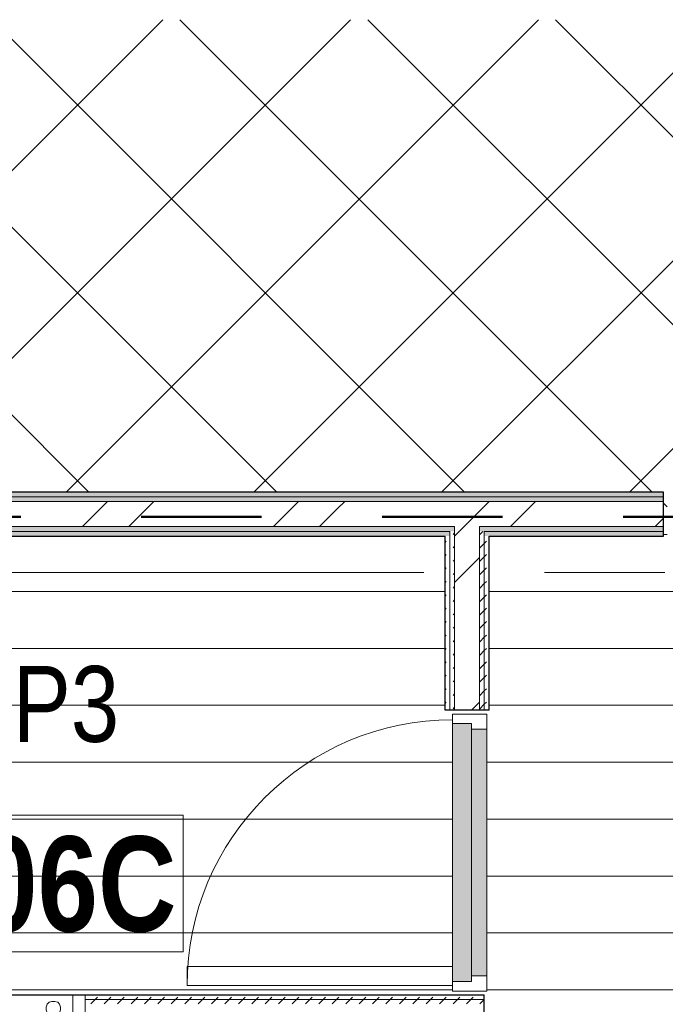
# Model space of a CAD drawing. Header units: millimetres. Extents: x -2180 to 54567, y -1945 to 22251.
# Tile 75 of 143: x 18905 to 20606, y 9262 to 11857. Entities that reach past the tile are written whole.
import ezdxf

# ---------------------------------------------------------------- set-up
doc = ezdxf.new("R2010")
doc.units = ezdxf.units.MM
doc.linetypes.add('Dash', pattern=[635, 317.5, -317.5])
doc.linetypes.add('Grid Line 1_2_', pattern=[2222.5, 1270, -317.5, 317.5, -317.5])
for name, color, linetype, lineweight, true_color in [('_Tuletõkketsoon', 1, 'Dash', 50, 0xff0000), ('Color Fill-1', 7, 'Continuous', 9, 0xab8450), ('Color Fill-3', 9, 'Continuous', 9, 0x808080), ('Cut Pattern-1', 7, 'Continuous', 9, 0x787878), ('Doors-3', 7, 'Continuous', 9, 0x646464), ('Room Tags-1', 7, 'Continuous', 9, 0x800000)]:
    doc.layers.add(name, color=color, linetype=linetype, lineweight=lineweight, true_color=true_color)
for name, color, linetype, lineweight in [('Common Edges', 7, 'Continuous', 9), ('Cut Pattern-3', 7, 'Continuous', 9), ('Doors', 7, 'Continuous', 9), ('Doors-2', 7, 'Continuous', 18), ('Grids-1', 7, 'Grid Line 1_2_', 9), ('Plan Swing', 7, 'Continuous', 9), ('Room Tags', 7, 'Continuous', 9), ('Walls-1', 7, 'Continuous', 25)]:
    doc.layers.add(name, color=color, linetype=linetype, lineweight=lineweight)
doc.styles.add('Swis721 Cn BT_1', font='swissc.ttf', dxfattribs={"height": 200})
doc.styles.add('Swis721 Cn BT_B', font='swisscb.ttf', dxfattribs={"height": 250})
pattern_1 = [(45, (0, 0), (0, 35.35534), [25, -25])]
pattern_2 = [(45, (0, 0), (-251.447, 251.447), []), (45, (0, 381), (-251.447, 251.447), [])]
pattern_3 = [(0, (0, 0), (0, 150), [])]

# ---------------------------------------------------------------- blocks, each defined once
blk = doc.blocks.new('SMA_D01_ 1-poolne - SU-P-04 - 750x2100-1929738-1 Korruse põrandate plaan')
at = {"layer": 'Doors-3'}
for points in [[(325, 52), (-325, 52), (-325, 12), (325, 12)], [(340, -38), (340, 12), (-340, 12), (-340, -38), (308.7, -38)]]:
    blk.add_hatch(color=256, dxfattribs=at).paths.add_polyline_path(points, flags=0)
at = {"layer": 'Doors'}
for p, q in [((-325, 52), (325, 52)), ((325, 12), (-325, 12)), ((-340, -38), (300, -38))]:
    blk.add_line(p, q, dxfattribs=at)
at = {"layer": 'Doors-2'}
for p, q in [((-365, -38), (-365, 52)), ((-365, 52), (-325, 52)), ((-325, 52), (-325, 12)), ((325, 12), (325, 52)), ((325, 52), (365, 52)), ((365, 52), (365, -38)), ((-340, 12), (-340, -38)), ((-325, 12), (-340, 12)), ((340, 12), (325, 12)), ((340, -38), (340, 12)), ((-340, -38), (-365, -38)), ((300, -38), (350, -38)), ((300, -738), (300, -38)), ((350, -38), (350, -738)), ((365, -38), (350, -38)), ((350, -738), (300, -738))]:
    blk.add_line(p, q, dxfattribs=at)
at = {"layer": 'Plan Swing'}
blk.add_arc((350, -38), 700, 180, 270, dxfattribs=at)
blk = doc.blocks.new('1_0 Room Tag - 2_5mm Nr-411650-1 Korruse põrandate plaan')
at = {"layer": 'Room Tags'}
for p, q in [((3.5, 1.8), (-3.5, 1.8)), ((-3.5, 1.8), (-3.5, -1.8)), ((3.5, 1.8), (3.5, -1.8)), ((3.5, -1.8), (-3.5, -1.8))]:
    blk.add_line(p, q, dxfattribs=at)

msp = doc.modelspace()

# ---------------------------------------------------------------- hatches: boundary and pattern name
at = {"layer": 'Color Fill-1'}
h = msp.add_hatch(dxfattribs=at)
h.set_pattern_fill('FP_39', color=256, style=0, pattern_type=2)
h.set_pattern_definition([(45, (0, 0), (-247.4874, 247.4874), []), (135, (0, 0), (-247.4874, -247.4874), [])])
h.paths.add_polyline_path([(10640.5, 10521), (10640.5, 10597.1), (11755.5, 10597.1), (11755.5, 10657.1), (12147.2, 10656.8), (12147.2, 10612.1), (15187.1, 10612.1), (15187.1, 10554.1), (15197.1, 10554.1), (15197.1, 10606.1), (16377.1, 10606.1), (16377.1, 10554.1), (16387.1, 10554.1), (16387.1, 10612.1), (20601, 10612.1), (20601, 10554.1), (20611, 10554.1), (20611, 10586.1), (21591, 10586.1), (21591, 10554.1), (21601, 10554.1), (21601, 10612.1), (23843.1, 10612.1), (23843.1, 10575.2), (24163.1, 10575.2), (24163.1, 10577.1), (24218.2, 10577.1), (24218.2, 10575.2), (25418.2, 10575.2), (25418.2, 10577.1), (25547.1, 10577.1), (25547.1, 10582.1), (26027.1, 10582.1), (26027.1, 10577.1), (30166, 10577.1), (30166, 11857.1), (27666.3, 11857.1), (27666.3, 11915.1), (27656.3, 11915.1), (27656.3, 11857.1), (27641.3, 11857.1), (27641.3, 10907.1), (27591.3, 10907.1), (27591.3, 11857.1), (26676.3, 11857.1), (26676.3, 11915.1), (26666.3, 11915.1), (26666.3, 11857.1), (21513.7, 11857.1), (21513.7, 11915.1), (21503.7, 11915.1), (21503.7, 11883.1), (20523.7, 11883.1), (20523.7, 11915.1), (20513.7, 11915.1), (20513.7, 11857.1), (15601.3, 11857.1), (15601.3, 11915.1), (15591.3, 11915.1), (15591.3, 11883.1), (14611.3, 11883.1), (14611.3, 11915.1), (14601.3, 11915.1), (14601.3, 11857.1), (9517.3, 11857.1), (9517.3, 11915.1), (9507.3, 11915.1), (9507.3, 11857.1), (8592.3, 11857.1), (8592.3, 10907.1), (8542.3, 10907.1), (8542.3, 11857.1), (8527.3, 11857.1), (8527.3, 11915.1), (8517.3, 11915.1), (8517.3, 11857.1), (6132.8, 11857.1), (6132.8, 11854.1), (5982.8, 11854.1), (5982.8, 10654.1), (6132.8, 10654.1), (6132.8, 10657.1), (10630.5, 10657.1), (10630.5, 10521)], flags=0)
at = {"layer": 'Color Fill-3'}
h = msp.add_hatch(dxfattribs=at)
h.set_pattern_fill('FP_42', color=256, style=0, pattern_type=2)
h.set_pattern_definition(pattern_3)
h.paths.add_polyline_path([(21173, 9202.6), (21183, 9202.6), (21183, 9248.1), (22063, 9248.1), (22063, 9202.6), (22073, 9202.6), (22073, 9287.1), (22118.5, 9287.1), (22118.5, 9297.1), (22066.5, 9297.1), (22066.5, 10027.1), (22118.5, 10027.1), (22118.5, 10037.1), (22060.5, 10037.1), (22060.5, 10496.1), (21601, 10496.1), (21601, 10554.1), (21591, 10554.1), (21591, 10496.1), (20676, 10496.1), (20676, 9546.1), (20626, 9546.1), (20626, 10496.1), (20611, 10496.1), (20611, 10554.1), (20601, 10554.1), (20601, 10496.1), (20141.5, 10496.1), (20141.5, 10037.1), (20083.5, 10037.1), (20083.5, 10027.1), (20135.5, 10027.1), (20135.5, 9297.1), (20083.5, 9297.1), (20083.5, 9287.1), (20129, 9287.1), (20129, 9202.6), (20139, 9202.6), (20139, 9248.1), (21019, 9248.1), (21019, 9202.6), (21029, 9202.6), (21029, 9287.1), (21173, 9286.2), (21173, 9208.1)], flags=0)
h = msp.add_hatch(dxfattribs=at)
h.set_pattern_fill('FP_42', color=256, style=0, pattern_type=2)
h.set_pattern_definition(pattern_3)
h.paths.add_polyline_path([(19345.5, 9287.1), (20083.5, 9287.1), (20083.5, 9297.1), (20045.5, 9297.1), (20045.5, 9312.1), (19345.5, 9312.1), (19345.5, 9362.1), (20045.5, 9362.1), (20045.5, 10027.1), (20083.5, 10027.1), (20083.5, 10037.1), (20025.5, 10037.1), (20025.5, 10496.1), (18570.1, 10496.1), (18570.1, 9287.1), (19077.1, 9287.1)], flags=0)
at = {"layer": 'Cut Pattern-1'}
h = msp.add_hatch(dxfattribs=at)
h.set_pattern_fill('FP_3', color=256, style=0, pattern_type=2)
h.set_pattern_definition(pattern_2)
h.paths.add_polyline_path([(18011.7, 10568.4), (20601, 10568.4), (20601, 10587.1), (18011.7, 10587.1), (18011.7, 10575.2)], flags=0)
h.paths.add_polyline_path([(21601, 10568.4), (23843.1, 10568.4), (23843.1, 10587.1), (21601, 10587.1), (21601, 10575.2)], flags=0)
h = msp.add_hatch(dxfattribs=at)
h.set_pattern_fill('FP_3', color=256, style=0, pattern_type=2)
h.set_pattern_definition(pattern_2)
h.paths.add_polyline_path([(18011.7, 10521.1), (20601, 10521.1), (20601, 10568.4), (18011.7, 10568.4)], flags=0)
h.paths.add_polyline_path([(23735.1, 10521.1), (23843.1, 10521.1), (23843.1, 10568.4), (21601, 10568.4), (21601, 10521.1), (23113.4, 10521.1)], flags=0)
h = msp.add_hatch(dxfattribs=at)
h.set_pattern_fill('FP_3', color=256, style=0, pattern_type=2)
h.set_pattern_definition(pattern_2)
h.paths.add_polyline_path([(20050.5, 10384.4), (20116.5, 10384.4), (20116.5, 10521.1), (20050.5, 10521.1), (20050.5, 10489.9)], flags=0)
h = msp.add_hatch(dxfattribs=at)
h.set_pattern_fill('FP_3', color=256, style=0, pattern_type=2)
h.set_pattern_definition(pattern_2)
h.paths.add_polyline_path([(20095.5, 10037.1), (20116.5, 10037.1), (20116.5, 10384.4), (20050.5, 10384.4), (20050.5, 10037.1)], flags=0)
at = {"layer": 'Cut Pattern-3'}
h = msp.add_hatch(dxfattribs=at)
h.set_pattern_fill('FP_1', color=256, style=0, pattern_type=2)
h.set_pattern_definition(pattern_1)
h.paths.add_polyline_path([(22181, 10599.6), (23843.1, 10599.6), (23843.1, 10612.1), (21601, 10612.1), (21601, 10599.6), (21870.1, 10599.6)], flags=0)
h.paths.add_polyline_path([(20005.2, 10599.6), (20601, 10599.6), (20601, 10612.1), (18011.7, 10612.1), (18011.7, 10599.6), (19383.5, 10599.6)], flags=0)
h = msp.add_hatch(dxfattribs=at)
h.set_pattern_fill('FP_1', color=256, style=0, pattern_type=2)
h.set_pattern_definition(pattern_1)
h.paths.add_polyline_path([(23834, 10587.1), (23843.1, 10587.1), (23843.1, 10599.6), (21601, 10599.6), (21601, 10587.1), (23735.1, 10587.1)], flags=0)
h.paths.add_polyline_path([(18011.7, 10587.1), (20601, 10587.1), (20601, 10599.6), (18011.7, 10599.6)], flags=0)
h = msp.add_hatch(dxfattribs=at)
h.set_pattern_fill('FP_1', color=256, style=0, pattern_type=2)
h.set_pattern_definition(pattern_1)
h.paths.add_polyline_path([(18011.7, 10508.6), (18505.6, 10508.6), (18505.6, 10521.1), (18011.7, 10521.1)], flags=0)
h.paths.add_polyline_path([(23779.9, 10508.6), (23843.1, 10508.6), (23843.1, 10521.1), (22151.5, 10521.1), (22151.5, 10508.6), (23735.1, 10508.6)], flags=0)
h.paths.add_polyline_path([(18570.1, 10508.6), (20050.5, 10508.6), (20050.5, 10521.1), (18570.1, 10520.2)], flags=0)
h.paths.add_polyline_path([(22073, 10508.6), (22085.5, 10508.6), (22085.5, 10521.1), (21601, 10521.1), (21601, 10508.6), (21870.1, 10508.6)], flags=0)
h.paths.add_polyline_path([(20116.5, 10508.6), (20601, 10508.6), (20601, 10521.1), (20116.5, 10521.1)], flags=0)
h = msp.add_hatch(dxfattribs=at)
h.set_pattern_fill('FP_1', color=256, style=0, pattern_type=2)
h.set_pattern_definition(pattern_1)
h.paths.add_polyline_path([(22181, 10496.1), (23843.1, 10496.1), (23843.1, 10508.6), (22164, 10508.6), (22164, 10496.1), (22176.5, 10496.1)], flags=0)
h.paths.add_polyline_path([(20601, 10496.1), (20601, 10508.6), (20129, 10508.6), (20129, 10496.1), (20316, 10496.1)], flags=0)
h.paths.add_polyline_path([(21601, 10496.1), (22073, 10496.1), (22073, 10508.6), (21601, 10508.6)], flags=0)
h.paths.add_polyline_path([(18570.1, 10496.1), (20038, 10496.1), (20038, 10508.6), (18570.1, 10508.6)], flags=0)
h.paths.add_polyline_path([(18011.7, 10496.1), (18505.6, 10496.1), (18505.6, 10508.6), (18011.7, 10508.6)], flags=0)
h = msp.add_hatch(dxfattribs=at)
h.set_pattern_fill('FP_1', color=256, style=0, pattern_type=2)
h.set_pattern_definition(pattern_1)
h.paths.add_polyline_path([(20025.5, 10384.4), (20038, 10384.4), (20038, 10496.1), (20025.5, 10496.1), (20025.5, 10489.9)], flags=0)
h = msp.add_hatch(dxfattribs=at)
h.set_pattern_fill('FP_1', color=256, style=0, pattern_type=2)
h.set_pattern_definition(pattern_1)
h.paths.add_polyline_path([(20038, 10384.4), (20050.5, 10384.4), (20050.5, 10508.6), (20038, 10508.6), (20038, 10489.9)], flags=0)
h = msp.add_hatch(dxfattribs=at)
h.set_pattern_fill('FP_1', color=256, style=0, pattern_type=2)
h.set_pattern_definition(pattern_1)
h.paths.add_polyline_path([(20116.5, 10384.4), (20129, 10384.4), (20129, 10508.6), (20116.5, 10508.3), (20116.5, 10489.9)], flags=0)
h = msp.add_hatch(dxfattribs=at)
h.set_pattern_fill('FP_1', color=256, style=0, pattern_type=2)
h.set_pattern_definition(pattern_1)
h.paths.add_polyline_path([(20141.5, 10384.4), (20141.5, 10496.1), (20129, 10496.1), (20129, 10384.4)], flags=0)
h = msp.add_hatch(dxfattribs=at)
h.set_pattern_fill('FP_1', color=256, style=0, pattern_type=2)
h.set_pattern_definition(pattern_1)
h.paths.add_polyline_path([(20025.5, 10037.1), (20038, 10037.1), (20038, 10384.4), (20025.5, 10384.4), (20025.5, 10312.5)], flags=0)
h = msp.add_hatch(dxfattribs=at)
h.set_pattern_fill('FP_1', color=256, style=0, pattern_type=2)
h.set_pattern_definition(pattern_1)
h.paths.add_polyline_path([(20038, 10037.1), (20050.5, 10037.1), (20050.5, 10384.4), (20038, 10384.4), (20038, 10312.5)], flags=0)
h = msp.add_hatch(dxfattribs=at)
h.set_pattern_fill('FP_1', color=256, style=0, pattern_type=2)
h.set_pattern_definition(pattern_1)
h.paths.add_polyline_path([(20116.5, 10037.1), (20129, 10037.1), (20129, 10384.4), (20116.5, 10384.4), (20116.5, 10312.5)], flags=0)
h = msp.add_hatch(dxfattribs=at)
h.set_pattern_fill('FP_1', color=256, style=0, pattern_type=2)
h.set_pattern_definition(pattern_1)
h.paths.add_polyline_path([(20129, 10037.1), (20141.5, 10037.1), (20141.5, 10384.4), (20129, 10384.4), (20129, 10312.5)], flags=0)
h = msp.add_hatch(dxfattribs=at)
h.set_pattern_fill('FP_24', color=256, angle=-135, style=0, pattern_type=2)
h.set_pattern_definition([(225, (18441.9, 9159.6), (3e-13, -250), [7.07, -346.48]), (135, (18414.4, 9154.6), (2e-13, -250), [7.07, -346.48]), (270, (18444.4, 9174.6), (250, 3e-13), [7.5, -242.5]), (251.565, (18444.39, 9167.11), (-0.0002, -250), [7.906, -782.664]), (108.435, (18409.394, 9159.606), (0.0002, -250), [7.906, -782.664]), (90, (18406.9, 9167.1), (-250, -2e-13), [7.5, -242.5]), (71.565, (18406.895, 9174.606), (-0.0002, -250), [7.906, -782.664]), (45, (18409.4, 9182.1), (2e-13, -250), [7.07, -346.48]), (341.565, (18429.395, 9189.61), (1000, -250.001), [7.906, -782.664]), (315, (18436.9, 9187.1), (3e-13, -250), [7.07, -346.48]), (288.435, (18441.894, 9182.11), (0.0002, -250), [7.906, -782.664]), (5e-14, (18421.9, 9189.6), (-2e-13, 250), [7.5, -242.5]), (18.435, (18414.394, 9187.11), (1000, 250.001), [7.906, -782.664]), (180, (18496.9, 9232.1), (2e-13, -250), [7.5, -242.5]), (270, (18511.9, 9254.6), (250, 3e-13), [7.5, -242.5]), (251.565, (18511.895, 9247.11), (-0.0002, -250), [7.906, -782.664]), (225, (18509.4, 9239.6), (3e-13, -250), [7.07, -346.48]), (135, (18481.9, 9234.6), (2e-13, -250), [7.07, -346.48]), (108.435, (18476.89, 9239.606), (0.0002, -250), [7.906, -782.664]), (90, (18474.4, 9247.1), (-250, -2e-13), [7.5, -242.5]), (71.565, (18474.394, 9254.606), (-0.0002, -250), [7.906, -782.664]), (45, (18476.9, 9262.1), (2e-13, -250), [7.07, -346.48]), (341.565, (18496.894, 9269.61), (1000, -250.001), [7.906, -782.664]), (315, (18504.4, 9267.1), (3e-13, -250), [7.07, -346.48]), (288.435, (18509.394, 9262.11), (0.0002, -250), [7.906, -782.664]), (5e-14, (18489.4, 9269.6), (-2e-13, 250), [7.5, -242.5]), (18.435, (18481.89, 9267.106), (1000, 250.001), [7.906, -782.664]), (198.435, (18504.394, 9234.606), (-500, -250.001), [7.906, -782.664]), (161.565, (18489.394, 9232.11), (-499.999, 250), [7.906, -782.664]), (180, (18349.4, 9219.6), (2e-13, -250), [7.5, -242.5]), (270, (18364.4, 9242.1), (250, 3e-13), [7.5, -242.5]), (251.565, (18364.394, 9234.606), (-0.0002, -250), [7.906, -782.664]), (225, (18361.9, 9227.1), (3e-13, -250), [7.07, -346.48]), (135, (18334.4, 9222.1), (2e-13, -250), [7.07, -346.48]), (108.435, (18329.394, 9227.106), (0.0002, -250), [7.906, -782.664]), (90, (18326.9, 9234.6), (-250, -2e-13), [7.5, -242.5]), (71.565, (18326.894, 9242.11), (-0.0002, -250), [7.906, -782.664]), (45, (18329.4, 9249.6), (2e-13, -250), [7.07, -346.48]), (341.565, (18349.395, 9257.11), (999.9996, -250.001), [7.906, -782.664]), (315, (18356.9, 9254.6), (3e-13, -250), [7.07, -346.48]), (288.435, (18361.894, 9249.606), (0.0002, -250), [7.906, -782.664]), (5e-14, (18341.9, 9257.1), (-2e-13, 250), [7.5, -242.5]), (18.435, (18334.394, 9254.606), (999.9996, 250.001), [7.906, -782.664]), (198.435, (18356.894, 9222.106), (-500, -250.001), [7.906, -782.664]), (161.565, (18341.895, 9219.61), (-499.999, 250), [7.906, -782.664]), (180, (18429.4, 9152.1), (2e-13, -250), [7.5, -242.5]), (198.435, (18436.894, 9154.606), (-499.999, -250), [7.906, -782.664]), (161.565, (18421.894, 9152.11), (-500, 250.001), [7.906, -782.664]), (180, (18481.9, 9062.1), (2e-13, -250), [7.5, -242.5]), (270, (18496.9, 9084.6), (250, 3e-13), [7.5, -242.5]), (251.565, (18496.894, 9077.11), (-0.0002, -250), [7.906, -782.664]), (225, (18494.4, 9069.6), (3e-13, -250), [7.07, -346.48]), (135, (18466.9, 9064.6), (2e-13, -250), [7.07, -346.48]), (108.435, (18461.895, 9069.61), (0.0002, -250), [7.906, -782.664]), (90, (18459.4, 9077.1), (-250, -2e-13), [7.5, -242.5]), (71.565, (18459.394, 9084.61), (-0.0002, -250), [7.906, -782.664]), (45, (18461.9, 9092.1), (2e-13, -250), [7.07, -346.48]), (341.565, (18481.895, 9099.606), (1000, -250.001), [7.906, -782.664]), (315, (18489.4, 9097.1), (3e-13, -250), [7.07, -346.48]), (288.435, (18494.395, 9092.11), (0.0002, -250), [7.906, -782.664]), (5e-14, (18474.4, 9099.6), (-2e-13, 250), [7.5, -242.5]), (18.435, (18466.895, 9097.11), (1000, 250.001), [7.906, -782.664]), (198.435, (18489.395, 9064.61), (-500, -250.001), [7.906, -782.664]), (161.565, (18474.394, 9062.106), (-499.999, 250), [7.906, -782.664]), (180, (18374.4, 9082.1), (2e-13, -250), [7.5, -242.5]), (270, (18389.4, 9104.6), (250, 3e-13), [7.5, -242.5]), (251.565, (18389.394, 9097.11), (-0.0002, -250), [7.906, -782.664]), (225, (18386.9, 9089.6), (3e-13, -250), [7.07, -346.48]), (135, (18359.4, 9084.6), (2e-13, -250), [7.07, -346.48]), (108.435, (18354.395, 9089.606), (0.0002, -250), [7.906, -782.664]), (90, (18351.9, 9097.1), (-250, -2e-13), [7.5, -242.5]), (71.565, (18351.894, 9104.61), (-0.0002, -250), [7.906, -782.664]), (45, (18354.4, 9112.1), (2e-13, -250), [7.07, -346.48]), (341.565, (18374.395, 9119.606), (1000, -250.001), [7.906, -782.664]), (315, (18381.9, 9117.1), (3e-13, -250), [7.07, -346.48]), (288.435, (18386.895, 9112.11), (0.0002, -250), [7.906, -782.664]), (5e-14, (18366.9, 9119.6), (-2e-13, 250), [7.5, -242.5]), (18.435, (18359.395, 9117.106), (999.9996, 250.001), [7.906, -782.664]), (198.435, (18381.895, 9084.606), (-499.999, -250), [7.906, -782.664]), (161.565, (18366.894, 9082.106), (-500, 250.001), [7.906, -782.664]), (270, (18544.4, 9287.1), (250, 3e-13), [])])
h.paths.add_polyline_path([(19077.1, 9137.1), (19077.1, 9287.1), (18011.7, 9287.1), (18011.7, 9137.1), (18927.1, 9137.1)], flags=0)
h = msp.add_hatch(dxfattribs=at)
h.set_pattern_fill('FP_1', color=256, style=0, pattern_type=2)
h.set_pattern_definition(pattern_1)
h.paths.add_polyline_path([(19383.5, 9274.6), (20083.5, 9274.6), (20083.5, 9287.1), (19077.1, 9287.1), (19077.1, 9274.6), (19345.5, 9274.6)], flags=0)
h = msp.add_hatch(dxfattribs=at)
h.set_pattern_fill('FP_1', color=256, style=0, pattern_type=2)
h.set_pattern_definition(pattern_1)
h.paths.add_polyline_path([(20045.5, 9262.1), (20083.5, 9262.1), (20083.5, 9274.6), (19077.1, 9274.6), (19077.1, 9262.1), (19383.5, 9262.1)], flags=0)
h = msp.add_hatch(dxfattribs=at)
h.set_pattern_fill('FP_1', color=256, style=0, pattern_type=2)
h.set_pattern_definition(pattern_1)
h.paths.add_polyline_path([(22085.5, 9274.6), (22085.5, 9287.1), (22073, 9287.1), (22073, 9274.6)], flags=0)
h.paths.add_polyline_path([(20129, 9274.6), (20129, 9287.1), (20083.5, 9287.1), (20083.5, 9274.6), (20095.5, 9274.6)], flags=0)
h.paths.add_polyline_path([(21173, 9274.6), (21173, 9287.1), (21029, 9287.1), (21029, 9274.6), (21148.5, 9274.6)], flags=0)
h = msp.add_hatch(dxfattribs=at)
h.set_pattern_fill('FP_1', color=256, style=0, pattern_type=2)
h.set_pattern_definition(pattern_1)
h.paths.add_polyline_path([(22085.5, 9262.1), (22085.5, 9274.6), (22073, 9274.6), (22073, 9262.1)], flags=0)
h.paths.add_polyline_path([(21148.5, 9262.1), (21173, 9262.1), (21173, 9274.6), (21029, 9274.6), (21029, 9262.1), (21053.5, 9262.1)], flags=0)
h.paths.add_polyline_path([(20095.5, 9262.1), (20129, 9262.1), (20129, 9274.6), (20083.5, 9274.6), (20083.5, 9262.1)], flags=0)

# ---------------------------------------------------------------- linework, layer by layer
at = {"layer": '_Tuletõkketsoon'}
msp.add_line((23987.1, 10547.1), (17987.1, 10547.1), dxfattribs=at)
at = {"layer": 'Common Edges'}
for p, q in [((20601, 10599.6), (18011.7, 10599.6)), ((20601, 10587.1), (18011.7, 10587.1)), ((18547.6, 10521.1), (20050.5, 10521.1)), ((20050.5, 10521.1), (20050.5, 10037.1)), ((20116.5, 10521.1), (20116.5, 10037.1)), ((20601, 10521.1), (20116.5, 10521.1)), ((20038, 10508.6), (18570.1, 10508.6)), ((20038, 10508.6), (20038, 10037.1)), ((20129, 10508.6), (20129, 10037.1)), ((20601, 10508.6), (20129, 10508.6)), ((19077.1, 9118.1), (19077.1, 9287.1)), ((20129, 9274.6), (19077.1, 9274.6))]:
    msp.add_line(p, q, dxfattribs=at)
at = {"layer": 'Grids-1'}
msp.add_line((919.8, 10400), (34984.4, 10400), dxfattribs=at)
at = {"layer": 'Walls-1'}
for p, q in [((20601, 10612.1), (16387.1, 10612.1)), ((20601, 10496.1), (20601, 10612.1)), ((18570.1, 10496.1), (20025.5, 10496.1)), ((20025.5, 10037.1), (20025.5, 10496.1)), ((20141.5, 10037.1), (20141.5, 10496.1)), ((20141.5, 10496.1), (20601, 10496.1)), ((20141.5, 10037.1), (20025.5, 10037.1)), ((18011.7, 9287.1), (20129, 9287.1)), ((20129, 9118.1), (20129, 9287.1))]:
    msp.add_line(p, q, dxfattribs=at)

# ---------------------------------------------------------------- block references
at = {"layer": 'Doors', "rotation": 270}
msp.add_blockref('SMA_D01_ 1-poolne - SU-P-04 - 750x2100-1929738-1 Korruse põrandate plaan', (20083.5, 9662.1), dxfattribs=at)
at = {"layer": 'Room Tags', "xscale": 99.99999999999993, "yscale": 99.99999999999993, "zscale": 99.99999999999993}
msp.add_blockref('1_0 Room Tag - 2_5mm Nr-411650-1 Korruse põrandate plaan', (18985.2, 9580.3), dxfattribs=at)

# ---------------------------------------------------------------- texts
at = {"layer": 'Room Tags', "insert": (18633.1, 9704.7), "char_height": 250, "width": 849.789, "attachment_point": 1, "style": 'Swis721 Cn BT_B'}
msp.add_mtext('106C', dxfattribs=at)
at = {"layer": 'Room Tags-1', "insert": (18886.5, 10153.8), "char_height": 200, "width": 328.692, "attachment_point": 1, "style": 'Swis721 Cn BT_1'}
msp.add_mtext('P3', dxfattribs=at)

doc.saveas('drawing.dxf')
